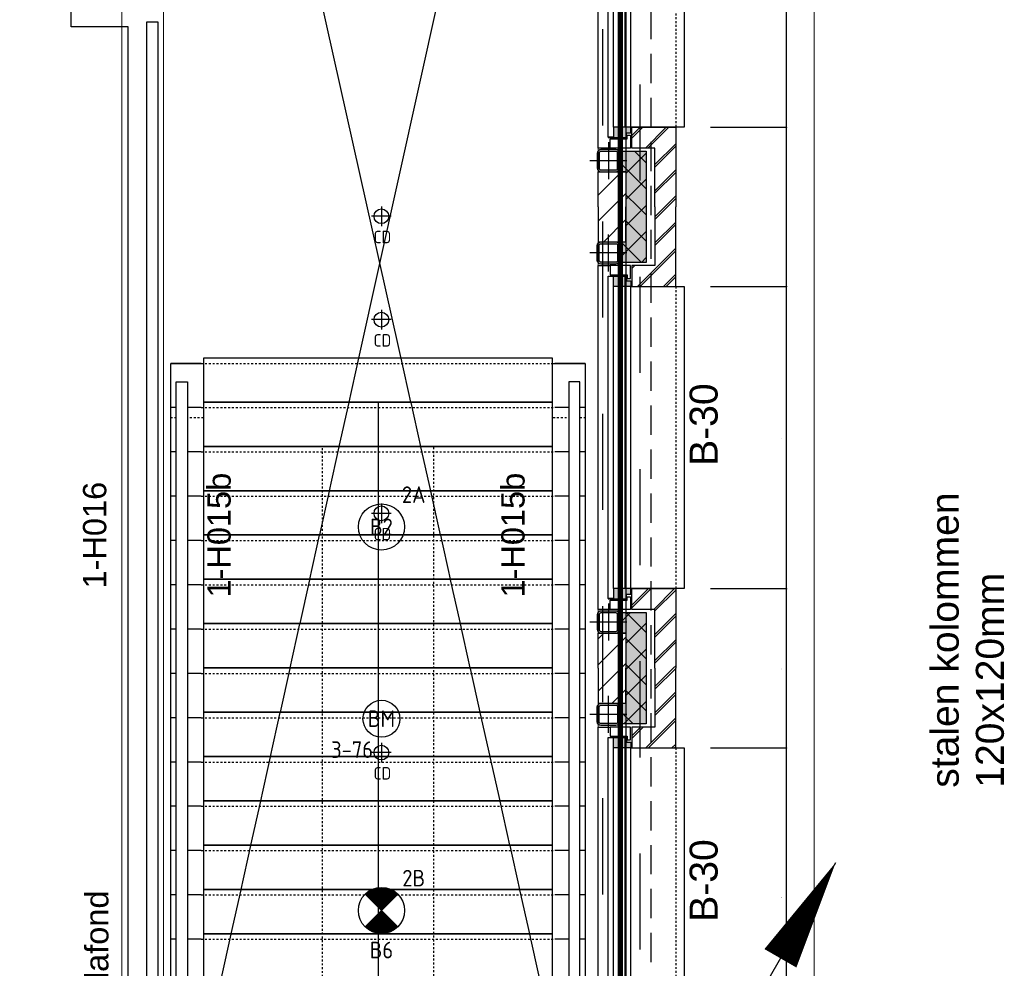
# Model space of a CAD drawing. Header units: millimetres. Extents: x -38031 to 110605, y -30229 to 92226.
# Tile 85 of 256: x 16307 to 21639, y 30525 to 35664. Entities that reach past the tile are written whole.
import ezdxf
from ezdxf.enums import TextEntityAlignment as Align

# ---------------------------------------------------------------- set-up
doc = ezdxf.new("R2010")
doc.units = ezdxf.units.MM
doc.header["$LTSCALE"] = 50
doc.set_wipeout_variables(frame=1)
for name, pattern in [('HIDDEN', [9.525, 6.35, -3.175]), ('HIDDEN2', [4.7625, 3.175, -1.5875]), ('STYLE_01', [0.41664, 0.20828, -0.20836]), ('STYLE_07', [1.875, 0.625, -0.20828, 0.625, -0.20836, 0.06943, -0.13893])]:
    doc.linetypes.add(name, pattern=pattern)
for name, color, linetype in [('AB$1A---_ATTRIB025', 8, 'Continuous'), ('AL$1A---_ALGEMEEN', 8, 'Continuous'), ('AL------_MAATV', 200, 'Continuous'), ('AL------_SPARING', 2, 'Continuous'), ('AM$1A---_ARCERING', 8, 'Continuous'), ('AT$1A---_TEKST025', 8, 'Continuous'), ('AT$1A---_TEKST035', 8, 'Continuous'), ('AT$1A---_TEKST100', 8, 'Continuous'), ('BOUWKUNDIG', 8, 'Continuous'), ('brandscheiding', 5, 'HIDDEN'), ('EB6511--_ATTRIB', 2, 'Continuous'), ('EL6121--', 3, 'Continuous'), ('EL6311--', 3, 'Continuous'), ('el6311--nv', 7, 'Continuous'), ('EL6511--', 3, 'Continuous')]:
    doc.layers.add(name, color=color, linetype=linetype)
doc.layers.add('stramien', color=1, linetype='Continuous', lineweight=15)
doc.styles.add('Arial', font='ARIAL.TTF')
doc.styles.add('BURO-018', font='iso.shx', dxfattribs={"height": 90})
doc.dimstyles.new('VyA', dxfattribs={"dimtxt": 2.272868, "dimasz": 2.120801, "dimexe": 1.5, "dimexo": 1.59, "dimgap": 0.5, "dimtad": 1, "dimdec": 0, "dimzin": 11, "dimtxsty": 'Arial', "dimblk": 'VW_SLASH', "dimcen": 0, "dimdle": 1, "dimazin": 0, "dimtfac": 0.8, "dimtdec": 0, "dimtix": 1, "dimtmove": 0, "dimatfit": 0, "dimldrblk": 'VW_FILLEDARROW', "dimfxl": 0, "dimfrac": 2, "dimtolj": 1, "dimtzin": 11, "dimarcsym": 0})
pattern_1 = [(135, (0, 0), (70.7107, 70.7107), []), (45, (299.34, -299.34), (70.7107, -70.7107), [])]
pattern_2 = [(45, (0, 0), (70.7107, -70.7107), []), (45, (7.07, -7.07), (70.7107, -70.7107), [])]
pattern_3 = [(45, (0, 0), (70.7107, -70.7107), [])]

# ---------------------------------------------------------------- blocks, each defined once
blk = doc.blocks.new('E00170')
at = {"color": 0, "linetype": 'Continuous'}
for q in [(5, 8.66), (-5, -8.66)]:
    blk.add_line((0, 0), q, dxfattribs=at)
for points in [[(5, 8.66, 0, 1, 0), (3.5, 6.062, 1, 1, 0)], [(-5, -8.66, 0, 1, 0), (-3.5, -6.062, 1, 1, 0)]]:
    blk.add_lwpolyline(points, format="xyseb", dxfattribs=at)
at = {"color": 0, "const_width": 0.5}
blk.add_lwpolyline([(-0.25, 0, 1), (0.25, 0, 1)], format="xyb", close=True, dxfattribs=at)
at = {"color": 0, "linetype": 'Continuous'}
blk.add_circle((0, 0), 0.5, dxfattribs=at)
blk = doc.blocks.new('1115B3A')
at = {"color": 0, "linetype": 'Continuous'}
blk.add_circle((0, 0), 2.5, dxfattribs=at)
at = {"color": 0, "linetype": 'Continuous', "style": 'BURO-018'}
for tag, p in [('E_GKAST', (0, 8)), ('E_GROEP', (0, 5)), ('E_SGROEP', (4.5, 5)), ('E_ARMCODE', (0, 0)), ('E_SLET', (4.5, -1))]:
    blk.add_attdef(tag, text='', height=1.8, dxfattribs=at).set_placement(p, align=Align.MIDDLE)
blk = doc.blocks.new('E00018')
at = {"color": 0, "linetype": 'Continuous'}
for p, q in [((-1.77, -1.77), (1.77, 1.77)), ((1.77, -1.77), (-1.77, 1.77))]:
    blk.add_line(p, q, dxfattribs=at)
at = {"color": 0, "linetype": 'Continuous', "const_width": 2.5}
for points in [[(-0.88, 0.88, -0.198912), (0, 1.25, -0.198912), (0.88, 0.88, -1)], [(-0.88, -0.88, 0.198912), (0, -1.25, 0.198912), (0.88, -0.88, 1)]]:
    blk.add_lwpolyline(points, format="xyb", dxfattribs=at)
blk = doc.blocks.new('1115B3A-NO1')
at = {"color": 0, "linetype": 'Continuous'}
blk.add_circle((0, 0), 2.5, dxfattribs=at)
at = {"color": 0, "zscale": 100}
blk.add_blockref('E00018', (0, 0), dxfattribs=at)
at = {"color": 0, "linetype": 'Continuous', "style": 'BURO-018'}
for tag, p in [('E_GKAST', (0, 8)), ('E_GROEP', (0, 5)), ('E_SGROEP', (4.5, 5)), ('E_ARMCODE', (0, 0)), ('E_SLET', (4.5, -1))]:
    blk.add_attdef(tag, text='', height=1.8, dxfattribs=at).set_placement(p, align=Align.MIDDLE)
blk = doc.blocks.new('E00123')
at = {"color": 0, "linetype": 'Continuous'}
blk.add_circle((0, 0), 2, dxfattribs=at)
at = {"color": 0, "linetype": 'Continuous', "style": 'BURO-018'}
for tag, p in [('E_TEXT1', (0, 4.5)), ('E_TEXT2', (0, 0))]:
    blk.add_attdef(tag, text='', height=1.8, dxfattribs=at).set_placement(p, align=Align.MIDDLE)
at = {"color": 0, "linetype": 'Continuous', "style": 'BURO-018', "flags": 1}
blk.add_attdef('E_MATCODE', (0, 0), '', height=1.8, dxfattribs=at)
blk = doc.blocks.new('Centraaldoos')
at = {"color": 1, "linetype": 'Continuous'}
for p, q in [((0, -2), (0, 2)), ((-2, 0), (2, 0))]:
    blk.add_line(p, q, dxfattribs=at)
at = {"color": 0, "linetype": 'Continuous'}
blk.add_circle((0, 0), 1.5, dxfattribs=at)
at = {"color": 0, "linetype": 'Continuous', "style": 'BURO-018'}
blk.add_attdef('AL_POSNR', text='', height=1.8, dxfattribs=at).set_placement((0, 3), align=Align.CENTER)
at = {"color": 0, "linetype": 'Continuous', "style": 'BURO-018', "flags": 1}
blk.add_attdef('AL_OMS', (0, 0), '', height=1.8, dxfattribs=at)
at = {"layer": 'AL------_MAATV', "style": 'BURO-018'}
blk.add_text('CD', height=2.531, rotation=180, dxfattribs=at).set_placement((1.61, 5.48))
blk = doc.blocks.new('24-trap-school-trede 2245')
at = {"color": 0}
blk.add_wipeout([(-942.5, 240), (942.5, 240), (942.5, 0), (-942.5, 0)], dxfattribs=at).dxf.layer = 'AL$1A---_ALGEMEEN'
at = {"layer": 'AL$1A---_ALGEMEEN', "color": 0}
for p, q in [((-1122.5, 30), (-957.5, 30)), ((957.5, 30), (1122.5, 30))]:
    blk.add_line(p, q, dxfattribs=at)
at = {"layer": 'AL$1A---_ALGEMEEN', "color": 0, "linetype": 'STYLE_01'}
blk.add_line((957.5, 30), (-957.5, 30), dxfattribs=at)
at = {"layer": 'AL$1A---_ALGEMEEN', "color": 0}
blk.add_lwpolyline([(-942.5, 240), (942.5, 240), (942.5, 0), (-942.5, 0)], close=True, dxfattribs=at)
blk = doc.blocks.new('Group-15')
at = {"color": 0}
blk.add_wipeout([(-36991, 427), (-39236, 427), (-39236, 5227), (-36991, 5227)], dxfattribs=at).dxf.layer = 'AL$1A---_ALGEMEEN'
at = {"layer": 'AL$1A---_ALGEMEEN', "color": 0}
blk.add_lwpolyline([(-36991, 427), (-39236, 427), (-39236, 5227), (-36991, 5227)], close=True, dxfattribs=at)
at = {"layer": 'AL$1A---_ALGEMEEN', "color": 0, "rotation": 180}
for p in [(-38113.5, 5257), (-38113.5, 4777)]:
    blk.add_blockref('24-trap-school-trede 2245', p, dxfattribs=at)
blk.add_blockref('24-trap-school-trede 2245', (-38113.5, 4537), dxfattribs=at)
blk.add_blockref('24-trap-school-trede 2245', (-38113.5, 4297), dxfattribs=at)
blk.add_blockref('24-trap-school-trede 2245', (-38113.5, 4057), dxfattribs=at)
blk.add_blockref('24-trap-school-trede 2245', (-38113.5, 3817), dxfattribs=at)
blk.add_blockref('24-trap-school-trede 2245', (-38113.5, 3577), dxfattribs=at)
blk.add_blockref('24-trap-school-trede 2245', (-38113.5, 3337), dxfattribs=at)
blk.add_blockref('24-trap-school-trede 2245', (-38113.5, 3097), dxfattribs=at)
blk.add_blockref('24-trap-school-trede 2245', (-38113.5, 2857), dxfattribs=at)
blk.add_blockref('24-trap-school-trede 2245', (-38113.5, 2617), dxfattribs=at)
blk.add_blockref('24-trap-school-trede 2245', (-38113.5, 2377), dxfattribs=at)
blk.add_blockref('24-trap-school-trede 2245', (-38113.5, 2137), dxfattribs=at)
blk.add_blockref('24-trap-school-trede 2245', (-38113.5, 1897), dxfattribs=at)
blk.add_blockref('24-trap-school-trede 2245', (-38113.5, 1657), dxfattribs=at)
blk.add_blockref('24-trap-school-trede 2245', (-38113.5, 1417), dxfattribs=at)
blk.add_blockref('24-trap-school-trede 2245', (-38113.5, 1177), dxfattribs=at)
blk.add_blockref('24-trap-school-trede 2245', (-38113.5, 937), dxfattribs=at)
blk.add_blockref('24-trap-school-trede 2245', (-38113.5, 697), dxfattribs=at)
at = {"layer": 'AL$1A---_ALGEMEEN', "color": 0, "linetype": 'STYLE_01'}
for points in [[(-38416, 533), (-39236, 533), (-39236, 4934.3), (-38416, 4934.3)], [(-36991, 533), (-37811, 533), (-37811, 4934.3), (-36991, 4934.3)]]:
    blk.add_lwpolyline(points, close=True, dxfattribs=at)
at = {"layer": 'AL$1A---_ALGEMEEN', "color": 0}
blk.add_solid([(-38113.5, 697), (-38140.3, 797), (-38086.7, 797)], dxfattribs=at)
at = {"layer": 'AL$1A---_ALGEMEEN', "color": 0, "rotation": 180}
blk.add_blockref('24-trap-school-trede 2245', (-38113.5, 5017), dxfattribs=at)
at = {"layer": 'AL$1A---_ALGEMEEN', "color": 0}
blk.add_line((-38113.5, 5017), (-38113.5, 697), dxfattribs=at)
at = {"color": 0}
for points in [[(-39146, 477), (-39206, 477), (-39206, 5127), (-39146, 5127)], [(-37081, 5127), (-37081, 477), (-37021, 477), (-37021, 5127)]]:
    blk.add_wipeout(points, dxfattribs=at).dxf.layer = 'AL$1A---_ALGEMEEN'
at = {"layer": 'AL$1A---_ALGEMEEN', "color": 0}
for points in [[(-39146, 477), (-39206, 477), (-39206, 5127), (-39146, 5127)], [(-37081, 5127), (-37081, 477), (-37021, 477), (-37021, 5127)]]:
    blk.add_lwpolyline(points, close=True, dxfattribs=at)
blk = doc.blocks.new('Group-41')
at = {"layer": 'AL$1A---_ALGEMEEN', "color": 0}
for p, q in [((-39276, 475.5), (-36939.9, 11024.8)), ((-36921, 475.5), (-39276, 11024.8))]:
    blk.add_line(p, q, dxfattribs=at)
at = {"layer": 'AL$1A---_ALGEMEEN', "color": 0, "lineweight": 5}
blk.add_lwpolyline([(-39276, 11044), (-36921, 11044), (-36921, 475.5), (-39276, 475.5)], close=True, dxfattribs=at)
blk = doc.blocks.new('hekmerk')
at = {"layer": 'AL$1A---_ALGEMEEN', "color": 0, "style": 'Arial'}
blk.add_attdef('stramiennummer', text='', height=126.3, dxfattribs=at).set_placement((0, 0), align=Align.BOTTOM_CENTER)
blk = doc.blocks.new('txt- B-30')
at = {"color": 0}
blk.add_wipeout([(-223.5, -118.5), (223.5, -118.5), (223.5, 124.9), (-223.5, 124.9)], dxfattribs=at).dxf.layer = 'AL$1A---_ALGEMEEN'
at = {"layer": 'AT$1A---_TEKST100', "insert": (0, -112.2), "char_height": 151.525, "attachment_point": 8, "line_spacing_factor": 0.967741, "style": 'Arial'}
blk.add_mtext('{\\C256;\\lB-30}', dxfattribs=at)
blk = doc.blocks.new('txt 1_100 verlaagd plafond')
at = {"layer": 'AL$1A---_ALGEMEEN', "color": 0}
for p, q in [((-1830, 0), (-1830, 182.6)), ((-1830, 182.6), (-1680, 182.6))]:
    blk.add_line(p, q, dxfattribs=at)
blk.add_solid([(-1830, 0), (-1836.7, 25), (-1823.3, 25)], dxfattribs=at)
at = {"layer": 'AT$1A---_TEKST100', "insert": (-983.5, 235.8), "char_height": 126.27, "attachment_point": 2, "line_spacing_factor": 0.967741, "style": 'Arial'}
blk.add_mtext('{\\C256;\\lverlaagd plafond}', dxfattribs=at)
blk = doc.blocks.new('VW_SLASH')
at = {"layer": 'AL$1A---_ALGEMEEN', "color": 0, "linetype": 'ByBlock', "lineweight": -2}
blk.add_line((0, 0), (-1, 0), dxfattribs=at)
at = {"layer": 'AL$1A---_ALGEMEEN', "color": 0, "linetype": 'ByBlock', "lineweight": 5}
blk.add_line((0.5, 0.5), (-0.5, -0.5), dxfattribs=at)
blk = doc.blocks.new('*D959')
at = {"layer": 'AL$1A---_ALGEMEEN', "color": 0, "lineweight": -2}
for p, q in [((-36313.2, 8143.5), (-35899.3, 8143.5)), ((-35900.8, 6508.6), (-35900.8, 8141.4)), ((-36313.2, 6506.5), (-35899.3, 6506.5))]:
    blk.add_line(p, q, dxfattribs=at)
at = {"layer": 'AL$1A---_ALGEMEEN', "color": 0, "lineweight": -2, "xscale": 2.12080078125, "yscale": 2.12080078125, "zscale": 2.12080078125}
for p, rotation in [((-35900.8, 8143.5), 90), ((-35900.8, 6506.5), 270)]:
    blk.add_blockref('VW_SLASH', p, dxfattribs=dict(at, rotation=rotation))
at = {"layer": 'AT$1A---_TEKST025', "insert": (-35927, 7325), "char_height": 2.273, "attachment_point": 5, "rotation": 90, "style": 'Arial'}
blk.add_mtext('\\A1;13K+V=81850', dxfattribs=at)
blk = doc.blocks.new('VW_FILLEDARROW')
at = {"layer": 'AL$1A---_ALGEMEEN', "color": 0, "lineweight": -2}
blk.add_solid([(0, 0), (0.5, 0.5), (0.5, -0.5)], dxfattribs=at)
blk = doc.blocks.new('*D962')
at = {"layer": 'AL$1A---_ALGEMEEN', "color": 0, "lineweight": -2}
for p, q in [((-36313.2, 6506.5), (-35899.3, 6506.5)), ((-35900.8, 5645.6), (-35900.8, 6504.4)), ((-36313.2, 5643.5), (-35899.3, 5643.5))]:
    blk.add_line(p, q, dxfattribs=at)
at = {"layer": 'AL$1A---_ALGEMEEN', "color": 0, "lineweight": -2, "xscale": 2.12080078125, "yscale": 2.12080078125, "zscale": 2.12080078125}
for p, rotation in [((-35900.8, 6506.5), 90), ((-35900.8, 5643.5), 270)]:
    blk.add_blockref('VW_SLASH', p, dxfattribs=dict(at, rotation=rotation))
at = {"layer": 'AT$1A---_TEKST025', "insert": (-35927, 6075), "char_height": 2.273, "attachment_point": 5, "rotation": 90, "style": 'Arial'}
blk.add_mtext('\\A1;7K-V=43150', dxfattribs=at)
blk = doc.blocks.new('*D963')
at = {"layer": 'AL$1A---_ALGEMEEN', "color": 0, "lineweight": -2}
for p, q in [((-36313.2, 5643.5), (-35899.3, 5643.5)), ((-35900.8, 4008.6), (-35900.8, 5641.4)), ((-36313.2, 4006.5), (-35899.3, 4006.5))]:
    blk.add_line(p, q, dxfattribs=at)
at = {"layer": 'AL$1A---_ALGEMEEN', "color": 0, "lineweight": -2, "xscale": 2.12080078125, "yscale": 2.12080078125, "zscale": 2.12080078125}
for p, rotation in [((-35900.8, 5643.5), 90), ((-35900.8, 4006.5), 270)]:
    blk.add_blockref('VW_SLASH', p, dxfattribs=dict(at, rotation=rotation))
at = {"layer": 'AT$1A---_TEKST025', "insert": (-35927, 4825), "char_height": 2.273, "attachment_point": 5, "rotation": 90, "style": 'Arial'}
blk.add_mtext('\\A1;13K+V=81850', dxfattribs=at)
blk = doc.blocks.new('*D964')
at = {"layer": 'AL$1A---_ALGEMEEN', "color": 0, "lineweight": -2}
for p, q in [((-36313.2, 4006.5), (-35899.3, 4006.5)), ((-35900.8, 3145.6), (-35900.8, 4004.4)), ((-36313.2, 3143.5), (-35899.3, 3143.5))]:
    blk.add_line(p, q, dxfattribs=at)
at = {"layer": 'AL$1A---_ALGEMEEN', "color": 0, "lineweight": -2, "xscale": 2.12080078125, "yscale": 2.12080078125, "zscale": 2.12080078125}
for p, rotation in [((-35900.8, 4006.5), 90), ((-35900.8, 3143.5), 270)]:
    blk.add_blockref('VW_SLASH', p, dxfattribs=dict(at, rotation=rotation))
at = {"layer": 'AT$1A---_TEKST025', "insert": (-35927, 3575), "char_height": 2.273, "attachment_point": 5, "rotation": 90, "style": 'Arial'}
blk.add_mtext('\\A1;7K-V=43150', dxfattribs=at)
blk = doc.blocks.new('*D965')
at = {"layer": 'AL$1A---_ALGEMEEN', "color": 0, "lineweight": -2}
for p, q in [((-36313.2, 3143.5), (-35899.3, 3143.5)), ((-35900.8, 1508.6), (-35900.8, 3141.4)), ((-36313.2, 1506.5), (-35899.3, 1506.5))]:
    blk.add_line(p, q, dxfattribs=at)
at = {"layer": 'AL$1A---_ALGEMEEN', "color": 0, "lineweight": -2, "xscale": 2.12080078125, "yscale": 2.12080078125, "zscale": 2.12080078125}
for p, rotation in [((-35900.8, 3143.5), 90), ((-35900.8, 1506.5), 270)]:
    blk.add_blockref('VW_SLASH', p, dxfattribs=dict(at, rotation=rotation))
at = {"layer": 'AT$1A---_TEKST025', "insert": (-35927, 2325), "char_height": 2.273, "attachment_point": 5, "rotation": 90, "style": 'Arial'}
blk.add_mtext('\\A1;13K+V=81850', dxfattribs=at)
blk = doc.blocks.new('st.k-120x120')
at = {"layer": 'AM$1A---_ARCERING', "linetype": 'Continuous', "lineweight": 0}
h = blk.add_hatch(color=256, dxfattribs=at)
edge = h.paths.add_edge_path()
edge.add_line((-40, -60), (40, -60))
edge.add_arc((40, -40), 20, 270, 360)
edge.add_line((60, -40), (60, 40))
edge.add_arc((40, 40), 20, 0, 90)
edge.add_line((40, 60), (-40, 60))
edge.add_arc((-40, 40), 20, 90, 180)
edge.add_line((-60, 40), (-60, -40))
edge.add_arc((-40, -40), 20, 180, 270)
edge = h.paths.add_edge_path(flags=16)
edge.add_line((-40, -50), (40, -50))
edge.add_arc((40, -40), 10, 270, 360)
edge.add_line((50, -40), (50, 40))
edge.add_arc((40, 40), 10, 0, 90)
edge.add_line((40, 50), (-40, 50))
edge.add_arc((-40, 40), 10, 90, 180)
edge.add_line((-50, 40), (-50, -40))
edge.add_arc((-40, -40), 10, 180, 270)
at = {"layer": 'AL$1A---_ALGEMEEN', "color": 0}
for p, q in [((0, 100), (0, -100)), ((-100, 0), (100, 0))]:
    blk.add_line(p, q, dxfattribs=at)
at = {"layer": 'AL$1A---_ALGEMEEN', "color": 0, "flags": 128}
blk.add_lwpolyline([(-40, -60), (40, -60, 0.414214), (60, -40), (60, 40, 0.414214), (40, 60), (-40, 60, 0.414214), (-60, 40), (-60, -40, 0.414214), (-40, -60, 0.414214)], format="xyb", dxfattribs=at)
blk.add_lwpolyline([(-40, -50), (40, -50, 0.414214), (50, -40), (50, 40, 0.414214), (40, 50), (-40, 50, 0.414214), (-50, 40), (-50, -40, 0.414214)], format="xyb", close=True, dxfattribs=at)
blk = doc.blocks.new('zijdetail kozijn midden')
at = {"color": 0}
blk.add_wipeout([(113, -117), (63, -117), (63, -25), (44, -25), (44, -7), (113, -7), (113, -25), (113, -57), (113, -71.9)], dxfattribs=at).dxf.layer = 'AL$1A---_ALGEMEEN'
at = {"layer": 'AM$1A---_ARCERING', "linetype": 'Continuous', "lineweight": 0}
blk.add_hatch(color=256, dxfattribs=at).paths.add_polyline_path([(54.2, -100), (54.2, -128), (56, -128), (56, -28), (31, -28), (31, -5), (0, -5), (0, -100), (22, -100)])
at = {"layer": 'AL$1A---_ALGEMEEN', "color": 0}
for points in [[(54.2, -100), (54.2, -128), (56, -128), (56, -28), (31, -28), (31, -5), (0, -5), (0, -100), (22, -100)], [(113, -117), (63, -117), (63, -25), (44, -25), (44, -7), (113, -7), (113, -25), (113, -57), (113, -71.9)]]:
    blk.add_lwpolyline(points, close=True, dxfattribs=at)
blk = doc.blocks.new('31x_alu-1e-mk125a-p')
at = {"layer": 'AM$1A---_ARCERING', "linetype": 'Continuous', "lineweight": 0}
for points in [[(-160, 1767), (-270, 1767), (-295, 1767), (-295, 1878.5), (-270, 1878.5), (-270, 2068.5), (-160, 2068.5)], [(-270, -241.5), (-295, -241.5), (-295, -130), (-270, -130), (-160, -130), (-160, -431.5), (-270, -431.5)]]:
    blk.add_hatch(color=256, dxfattribs=at).paths.add_polyline_path(points)
at = {"layer": 'AM$1A---_ARCERING', "linetype": 'Continuous', "lineweight": 5}
h = blk.add_hatch(dxfattribs=at)
h.set_pattern_fill('ISOLATIE', color=256, style=0, pattern_type=2)
h.set_pattern_definition(pattern_1)
h.paths.add_polyline_path([(-160, 1767), (-270, 1767), (-295, 1767), (-295, 1878.5), (-270, 1878.5), (-270, 2068.5), (-160, 2068.5)])
h = blk.add_hatch(dxfattribs=at)
h.set_pattern_fill('ISOLATIE', color=256, style=0, pattern_type=2)
h.set_pattern_definition(pattern_1)
h.paths.add_polyline_path([(-270, -241.5), (-295, -241.5), (-295, -130), (-270, -130), (-160, -130), (-160, -431.5), (-270, -431.5)])
at = {"layer": 'AL$1A---_ALGEMEEN', "color": 0}
for p, q in [((-160, 2068.5), (-160, 1767)), ((-420, -113), (-420, 1750)), ((-420, 1750), (-355, 1750)), ((-355, -113), (-420, -113)), ((-270, -431.5), (-270, -241.5))]:
    blk.add_line(p, q, dxfattribs=at)
at = {"layer": 'AL$1A---_ALGEMEEN', "color": 0, "flags": 128}
for points in [[(-160, 1767), (-270, 1767), (-295, 1767), (-295, 1878.5), (-270, 1878.5), (-270, 2068.5)], [(-270, -241.5), (-295, -241.5), (-295, -130), (-270, -130), (-160, -130), (-160, -431.5)]]:
    blk.add_lwpolyline(points, dxfattribs=at)
at = {"layer": 'AL$1A---_ALGEMEEN', "color": 0}
for points in [[(-276, 1705), (-276, 0), (-338, 0), (-338, 1705)], [(-243, 1637), (45, 1637), (45, 0), (-243, 0)]]:
    blk.add_lwpolyline(points, close=True, dxfattribs=at)
at = {"color": 0}
for points in [[(-270, 1878.5), (-270, 2068.5), (-420, 2068.5), (-420, 1878.5)], [(-238, 1637), (0, 1637), (0, 2068.5), (-113, 2068.5), (-113, 1750), (-238, 1750)], [(-238, 0), (0, 0), (0, -431.5), (-113, -431.5), (-113, -113), (-238, -113)], [(-270, -241.5), (-270, -431.5), (-420, -431.5), (-420, -241.5)]]:
    blk.add_wipeout(points, dxfattribs=at).dxf.layer = 'AL$1A---_ALGEMEEN'
at = {"layer": 'AM$1A---_ARCERING', "linetype": 'Continuous', "lineweight": 5}
h = blk.add_hatch(dxfattribs=at)
h.set_pattern_fill('KALKZANDSTEEN', color=256, style=0, pattern_type=2)
h.set_pattern_definition(pattern_3)
h.paths.add_polyline_path([(-270, 1878.5), (-270, 2068.5), (-420, 2068.5), (-420, 1878.5)])
h = blk.add_hatch(dxfattribs=at)
h.set_pattern_fill('BAKSTEEN', color=256, style=0, pattern_type=2)
h.set_pattern_definition(pattern_2)
h.paths.add_polyline_path([(-238, 1637), (0, 1637), (0, 2068.5), (-113, 2068.5), (-113, 1750), (-238, 1750)])
h = blk.add_hatch(dxfattribs=at)
h.set_pattern_fill('BAKSTEEN', color=256, style=0, pattern_type=2)
h.set_pattern_definition(pattern_2)
h.paths.add_polyline_path([(-238, 0), (0, 0), (0, -431.5), (-113, -431.5), (-113, -113), (-238, -113)])
h = blk.add_hatch(dxfattribs=at)
h.set_pattern_fill('KALKZANDSTEEN', color=256, style=0, pattern_type=2)
h.set_pattern_definition(pattern_3)
h.paths.add_polyline_path([(-270, -241.5), (-270, -431.5), (-420, -431.5), (-420, -241.5)])
at = {"layer": 'AL$1A---_ALGEMEEN', "color": 0}
for p, q in [((-270, 1878.5), (-270, 2068.5)), ((-270, -241.5), (-270, -431.5))]:
    blk.add_line(p, q, dxfattribs=at)
at = {"layer": 'AL$1A---_ALGEMEEN', "color": 0, "linetype": 'STYLE_01'}
blk.add_line((0, 1637), (0, 0), dxfattribs=at)
at = {"layer": 'AL$1A---_ALGEMEEN', "color": 0, "flags": 128}
for points in [[(-420, 2068.5), (-420, 1878.5), (-270, 1878.5)], [(-238, 1637), (0, 1637), (0, 2068.5)], [(-113, 2068.5), (-113, 1750), (-238, 1750), (-238, 1637)], [(-238, 0), (0, 0), (0, -431.5)], [(-113, -431.5), (-113, -113), (-238, -113), (-238, 0)], [(-420, -431.5), (-420, -241.5), (-270, -241.5)]]:
    blk.add_lwpolyline(points, dxfattribs=at)
at = {"layer": 'AL$1A---_ALGEMEEN', "color": 0, "xscale": -1, "rotation": 270}
blk.add_blockref('st.k-120x120', (-365, 1818.5), dxfattribs=at)
at = {"layer": 'AL$1A---_ALGEMEEN', "color": 0, "rotation": 270}
blk.add_blockref('st.k-120x120', (-365, -181.5), dxfattribs=at)
blk.add_blockref('zijdetail kozijn midden', (-238, 0), dxfattribs=at)
at = {"layer": 'AL$1A---_ALGEMEEN', "color": 0}
for p, q in [((-366, -54.2), (-366, 1691.2)), ((-243, 0), (-243, 1637))]:
    blk.add_line(p, q, dxfattribs=at)
at = {"layer": 'AL$1A---_ALGEMEEN', "color": 0, "xscale": -1, "rotation": 270}
blk.add_blockref('zijdetail kozijn midden', (-238, 1637), dxfattribs=at)
at = {"layer": 'AL$1A---_ALGEMEEN', "color": 0}
blk.add_line((-270, 2068.5), (-270, -431.5), dxfattribs=at)
blk = doc.blocks.new('Group-140')
at = {"layer": 'AL$1A---_ALGEMEEN', "color": 0}
for base, p1, p2, override, picture, middle in [((-35900.8123, 8143.5), (-36314.8123, 6506.5), (-36314.8123, 8143.5), {"dimtxt": 2.272868, "dimgap": 25, "dimlfac": 50, "dimpost": '13K+V=<>', "dimtxsty": 'Arial', "dimtmove": 2}, '*D959', (-35926.9735, 7325)), ((-35900.8123, 6506.5), (-36314.8123, 5643.5), (-36314.8123, 6506.5), {"dimtxt": 2.272868, "dimgap": 25, "dimlfac": 50, "dimpost": '7K-V=<>', "dimtxsty": 'Arial', "dimtmove": 2}, '*D962', (-35926.9735, 6075)), ((-35900.8123, 5643.5), (-36314.8123, 4006.5), (-36314.8123, 5643.5), {"dimtxt": 2.272868, "dimgap": 25, "dimlfac": 50, "dimpost": '13K+V=<>', "dimtxsty": 'Arial', "dimtmove": 2}, '*D963', (-35926.9735, 4825)), ((-35900.8123, 4006.5), (-36314.8123, 3143.5), (-36314.8123, 4006.5), {"dimtxt": 2.272868, "dimgap": 25, "dimlfac": 50, "dimpost": '7K-V=<>', "dimtxsty": 'Arial', "dimtmove": 2}, '*D964', (-35926.9735, 3575)), ((-35900.8123, 3143.5), (-36314.8123, 1506.5), (-36314.8123, 3143.5), {"dimtxt": 2.272868, "dimgap": 25, "dimlfac": 50, "dimpost": '13K+V=<>', "dimtxsty": 'Arial', "dimtmove": 2}, '*D965', (-35926.9735, 2325))]:
    dim = blk.add_linear_dim(base=base, p1=p1, p2=p2, angle=90, dimstyle='VyA', override=override, dxfattribs=at)
    dim.commit()
    dim.dimension.update_dxf_attribs({"geometry": picture, "text_midpoint": middle})
blk = doc.blocks.new('200254 W 211 30-06-2008')
at = {"layer": 'AL$1A---_ALGEMEEN'}
blk.add_lwpolyline([(19366.41, 3944.35), (19337.63, 3944.35), (19337.63, 3528.83), (19372.63, 3528.83), (19372.63, 3728.45), (19366.45, 3728.45), (19366.45, 3739.45), (19372.63, 3739.45), (19372.63, 3938.35), (19366.41, 3938.35)], close=True, dxfattribs=at)
at = {"layer": 'stramien', "linetype": 'STYLE_07', "ltscale": 50}
for p, q in [((19371.95, 2695.43), (19371.95, 4240.03)), ((19446.95, 2737.41), (19446.95, 3963.01))]:
    blk.add_line(p, q, dxfattribs=at)
at = {"layer": 'AL$1A---_ALGEMEEN', "xscale": 0.02, "yscale": 0.02, "zscale": 0.02}
blk.add_blockref('Group-15', (20161.97, 3587.45), dxfattribs=at)
at = {"layer": 'AL$1A---_ALGEMEEN', "xscale": 0.02, "yscale": 0.02, "zscale": 0.02, "rotation": 90}
for name, p in [('txt- B-30', (19434.28, 3685.35)), ('txt- B-30', (19434.28, 3635.95)), ('txt 1_100 verlaagd plafond', (19372.69, 3641.5))]:
    blk.add_blockref(name, p, dxfattribs=at)
at = {"layer": 'AL$1A---_ALGEMEEN'}
ref = blk.add_blockref('hekmerk', (19371.03, 3673.37), dxfattribs=dict(at, xscale=0.02, yscale=0.02, zscale=0.02, rotation=90))
ref.add_attrib('stramiennummer', '1-H016', dxfattribs={"layer": 'AB$1A---_ATTRIB025', "height": 2.525, "rotation": 90, "style": 'Arial'}).set_placement((19371.03, 3673.37), align=Align.BOTTOM_CENTER)
at = {"layer": 'AT$1A---_TEKST035', "insert": (19459.56, 3646), "char_height": 3.0305, "attachment_point": 1, "rotation": 90, "line_spacing_factor": 0.967741, "style": 'Arial'}
blk.add_mtext('{\\C256;\\lstalen kolommen\\P120x120mm }', dxfattribs=at)
blk.add_wipeout([(19374.65, 3729.01), (19375.85, 3729.01), (19375.85, 3598.16), (19374.65, 3598.16)]).dxf.layer = 'AL$1A---_ALGEMEEN'
at = {"layer": 'AL$1A---_ALGEMEEN'}
blk.add_lwpolyline([(19374.65, 3729.01), (19375.85, 3729.01), (19375.85, 3598.16), (19374.65, 3598.16)], close=True, dxfattribs=at)
at = {"layer": 'AL$1A---_ALGEMEEN', "xscale": 0.02, "yscale": 0.02, "zscale": 0.02}
for name in ['Group-140', 'Group-41']:
    blk.add_blockref(name, (20161.97, 3587.45), dxfattribs=at)
at = {"layer": 'AL$1A---_ALGEMEEN'}
ref = blk.add_blockref('hekmerk', (19384.5, 3673.37), dxfattribs=dict(at, xscale=0.02, yscale=0.02, zscale=0.02, rotation=90))
ref.add_attrib('stramiennummer', '1-H015b', dxfattribs={"layer": 'AB$1A---_ATTRIB025', "height": 2.525, "rotation": 90, "style": 'Arial'}).set_placement((19384.5, 3673.37), align=Align.BOTTOM_CENTER)
ref = blk.add_blockref('hekmerk', (19416.33, 3673.37), dxfattribs=dict(at, xscale=0.02, yscale=0.02, zscale=0.02, rotation=90))
ref.add_attrib('stramiennummer', '1-H015b', dxfattribs={"layer": 'AB$1A---_ATTRIB025', "height": 2.525, "rotation": 90, "style": 'Arial'}).set_placement((19416.33, 3673.37), align=Align.BOTTOM_CENTER)
at = {"layer": 'AL$1A---_ALGEMEEN', "xscale": 0.02, "yscale": 0.02, "zscale": 0.02}
blk.add_blockref('31x_alu-1e-mk125a-p', (19431.95, 3667.58), dxfattribs=at)
for p in [(19431.95, 3717.58), (19431.95, 3617.58)]:
    blk.add_blockref('31x_alu-1e-mk125a-p', p, dxfattribs=at)
at = {"layer": 'AL$1A---_ALGEMEEN', "linetype": 'STYLE_01'}
blk.add_lwpolyline([(19424.05, 3805.53), (19428.05, 3805.53), (19428.05, 3592.78), (19424.05, 3592.78)], close=True, dxfattribs=at)

msp = doc.modelspace()

# ---------------------------------------------------------------- block references
at = {"layer": 'BOUWKUNDIG', "xscale": 50, "yscale": 50, "zscale": 50}
msp.add_blockref('200254 W 211 30-06-2008', (-951737.5, -150797.3), dxfattribs=at)

# ---------------------------------------------------------------- next in the draw order: linework, layer by layer
at = {"layer": 'brandscheiding', "const_width": 30}
msp.add_lwpolyline([(15050, 46590), (19560, 46590), (19560, 25520), (15050, 25520), (15050, 46610)], dxfattribs=at)
at = {"layer": 'EL6121--', "color": 5, "linetype": 'HIDDEN2'}
msp.add_line((19726.8, 29366.9), (19726.8, 46394.5), dxfattribs=at)

# ---------------------------------------------------------------- next in the draw order: block references
at = {"layer": 'AL------_SPARING', "xscale": 26.66666666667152, "yscale": 26.66666666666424, "zscale": 26.66666666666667, "rotation": 180}
for p in [(18266, 34599.2), (18266, 34039), (18266, 32989.5), (18266, 31693.4)]:
    msp.add_blockref('Centraaldoos', p, dxfattribs=at)
at = {"layer": 'EL6121--', "xscale": 200, "yscale": 200, "zscale": 200}
msp.add_blockref('E00170', (19726.5, 29366.4), dxfattribs=at)
at = {"layer": 'EL6311--'}
ref = msp.add_blockref('1115B3A', (18266, 32915.6), dxfattribs=dict(at, xscale=50, yscale=50, zscale=50))
ref.add_attrib('E_ARMCODE', 'B2', dxfattribs={"layer": '0', "color": 1, "linetype": 'Continuous', "height": 90, "style": 'BURO-018'}).set_placement((18266, 32915.6), align=Align.MIDDLE)
ref.add_attrib('E_GROEP', '2A', dxfattribs={"layer": '0', "color": 1, "linetype": 'Continuous', "height": 90, "style": 'BURO-018'}).set_placement((18441, 33090.6), align=Align.MIDDLE)
at = {"layer": 'el6311--nv'}
ref = msp.add_blockref('1115B3A-NO1', (18266, 30838), dxfattribs=dict(at, xscale=50, yscale=50, zscale=50))
ref.add_attrib('E_ARMCODE', 'B6', dxfattribs={"layer": '0', "color": 1, "linetype": 'Continuous', "height": 90, "style": 'BURO-018'}).set_placement((18266, 30623.5), align=Align.MIDDLE)
ref.add_attrib('E_GROEP', '2B', dxfattribs={"layer": '0', "color": 1, "linetype": 'Continuous', "height": 90, "style": 'BURO-018'}).set_placement((18441, 31013), align=Align.MIDDLE)
at = {"layer": 'EL6511--'}
ref = msp.add_blockref('E00123', (18266, 31876.8), dxfattribs=dict(at, xscale=50, yscale=50, zscale=50))
ref.add_attrib('E_TEXT2', 'BM', dxfattribs={"layer": 'EB6511--_ATTRIB', "color": 1, "linetype": 'Continuous', "height": 90, "style": 'BURO-018'}).set_placement((18266, 31876.8), align=Align.MIDDLE)
ref.add_attrib('E_TEXT1', '3-76', dxfattribs={"layer": 'EB6511--_ATTRIB', "color": 1, "linetype": 'Continuous', "height": 90, "style": 'BURO-018'}).set_placement((18107.1, 31709.5), align=Align.MIDDLE)

doc.saveas('drawing.dxf')
